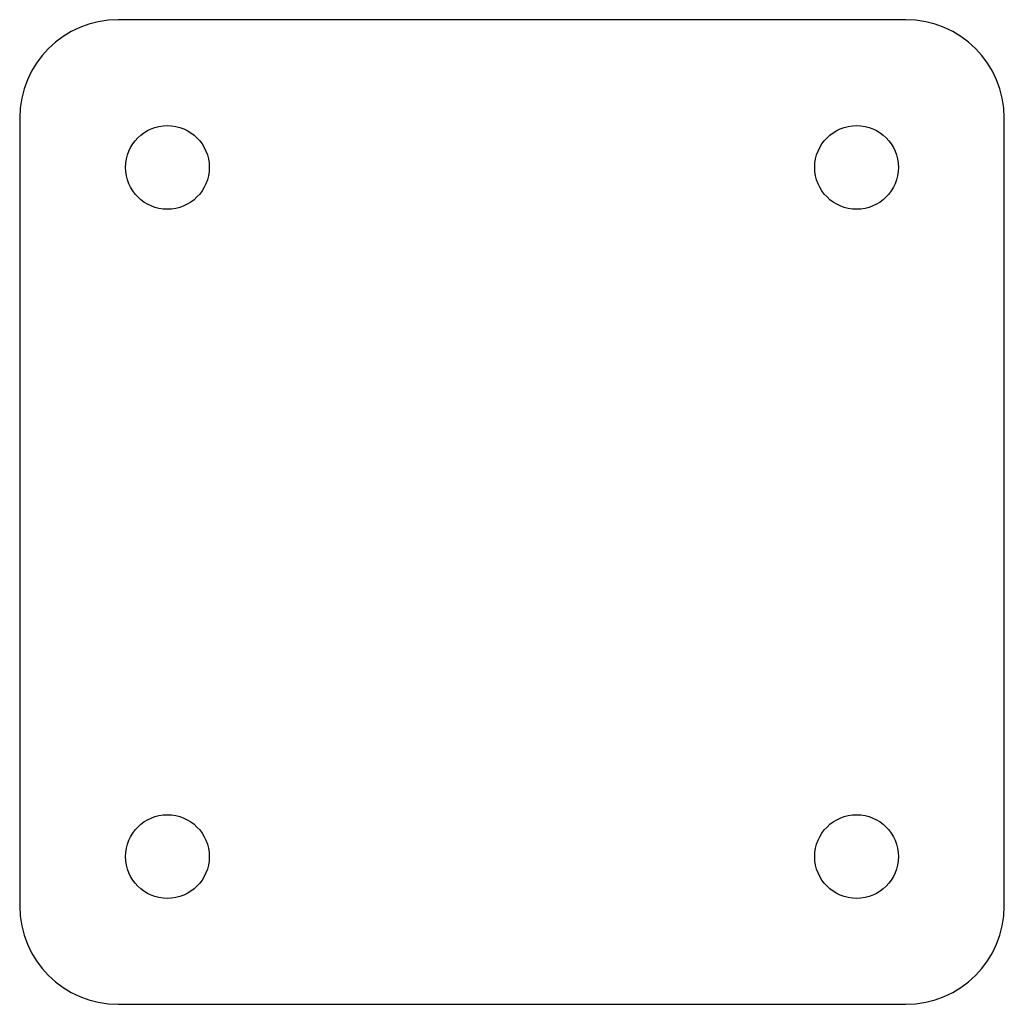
# Model space of a CAD drawing. Header units: millimetres. Extents: x 0 to 100, y 0 to 100.
import ezdxf

# ---------------------------------------------------------------- set-up
doc = ezdxf.new("R2010")
doc.units = ezdxf.units.MM
doc.linetypes.add('SLD-Sürekli', pattern=[0])

msp = doc.modelspace()

# ---------------------------------------------------------------- linework, layer by layer
at = {"color": 7, "linetype": 'SLD-Sürekli', "lineweight": 25}
for p, q in [((90.4, 100.4), (10.4, 100.4)), ((0.4, 90.4), (0.4, 10.4)), ((100.4, 10.4), (100.4, 90.4)), ((10.4, 0.4), (90.4, 0.4))]:
    msp.add_line(p, q, dxfattribs=at)
for centre in [(15.4, 85.4), (85.4, 85.4), (15.4, 15.4), (85.4, 15.4)]:
    msp.add_circle(centre, 4.25, dxfattribs=at)
for centre, start, end in [((10.4, 90.4), 90, 180), ((90.4, 90.4), 0, 90), ((10.4, 10.4), 180, 270), ((90.4, 10.4), 270, 0)]:
    msp.add_arc(centre, 10, start, end, dxfattribs=at)

doc.saveas('drawing.dxf')
